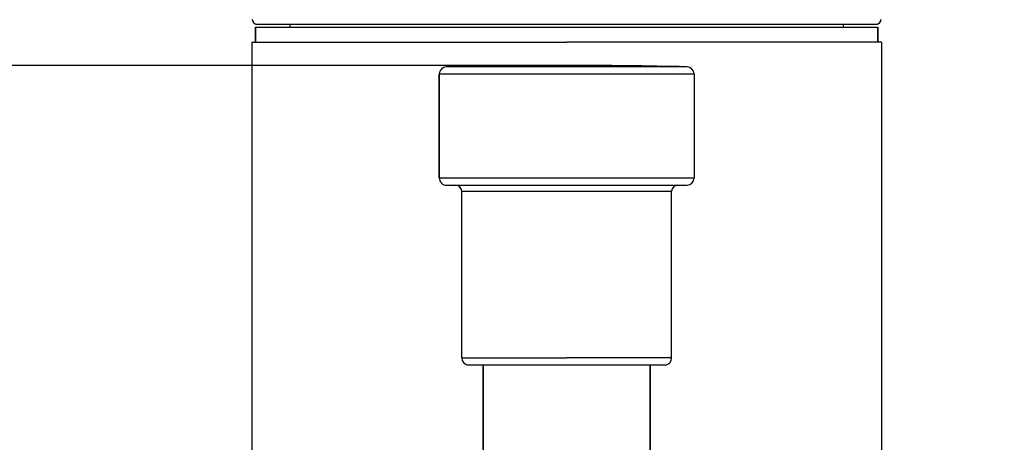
# Model space of a CAD drawing. Header units: millimetres. Extents: x 0 to 297, y 0 to 210.
# Tile 18 of 31: x 74 to 104, y 156 to 169. Entities that reach past the tile are written whole.
import ezdxf
from ezdxf.enums import TextEntityAlignment as Align

# ---------------------------------------------------------------- set-up
doc = ezdxf.new("R2010")
doc.units = ezdxf.units.MM
doc.header["$LTSCALE"] = 16.335
doc.layers.get('0').update_dxf_attribs({"linetype": 'CONTINUOUS'})
doc.layers.add('00_COMPONENTI', color=7, linetype='CONTINUOUS')
doc.layers.add('50_QUOTE', color=7, linetype='CONTINUOUS')
doc.styles.get("Standard").update_dxf_attribs({"font": 'txt', "width": 1.15})
doc.dimstyles.new('DIMSTYLE_1', dxfattribs={"dimtxt": 2, "dimasz": 2, "dimexe": 1, "dimexo": 0.5, "dimgap": 0.5, "dimtad": 1, "dimlfac": 2.222222, "dimdsep": 46, "dimtxsty": 'Standard', "dimblk": '_FILLED', "dimblk1": '_FILLED', "dimblk2": '_FILLED', "dimcen": 0.09, "dimazin": 2, "dimtfac": 1, "dimtofl": 0, "dimtmove": 0, "dimatfit": 3, "dimldrblk": '_FILLED', "dimfxl": 0, "dimtolj": 1, "dimarcsym": 0})
doc.dimstyles.new('DIMSTYLE_2', dxfattribs={"dimtxt": 2, "dimasz": 2, "dimexe": 1, "dimexo": 0.5, "dimgap": 0.5, "dimtad": 1, "dimdec": 0, "dimlfac": 2.222222, "dimdsep": 46, "dimtxsty": 'Standard', "dimblk": '_FILLED', "dimblk1": '_FILLED', "dimblk2": '_FILLED', "dimcen": 0.09, "dimazin": 2, "dimtfac": 1, "dimtdec": 0, "dimtofl": 0, "dimtmove": 0, "dimatfit": 3, "dimldrblk": '_FILLED', "dimfxl": 0, "dimtolj": 1, "dimarcsym": 0})

# ---------------------------------------------------------------- blocks, each defined once
blk = doc.blocks.new('_FILLED')
at = {"color": 0, "linetype": 'ByBlock'}
blk.add_solid([(0, 0), (-1, 0.175), (-1, -0.175)], dxfattribs=at)
blk = doc.blocks.new('*D1')
at = {"layer": '50_QUOTE', "color": 2, "linetype": 'Continuous'}
for p, q in [((47.921, 155.577), (47.921, 193.291)), ((133.421, 155.577), (133.421, 193.291)), ((47.921, 192.291), (90.671, 192.291)), ((133.421, 192.291), (90.671, 192.291))]:
    blk.add_line(p, q, dxfattribs=at)
at = {"layer": '50_QUOTE', "color": 2, "linetype": 'Continuous', "xscale": 2, "yscale": 2, "zscale": 2, "rotation": 180}
blk.add_blockref('_FILLED', (47.921, 192.291), dxfattribs=at)
at = {"layer": '50_QUOTE', "color": 2, "linetype": 'Continuous', "xscale": 2, "yscale": 2, "zscale": 2}
blk.add_blockref('_FILLED', (133.421, 192.291), dxfattribs=at)
at = {"layer": '50_QUOTE', "color": 2, "linetype": 'Continuous', "width": 0.776952}
blk.add_text('190', height=2, dxfattribs=at).set_placement((89.695, 192.791), align=Align.CENTER)
blk = doc.blocks.new('*D2')
at = {"layer": '50_QUOTE', "color": 2, "linetype": 'Continuous'}
for p, q in [((85.512, 186.778), (27.963, 186.778)), ((28.963, 186.778), (28.963, 159.586)), ((28.963, 132.393), (28.963, 159.586)), ((86.346, 132.393), (27.963, 132.393))]:
    blk.add_line(p, q, dxfattribs=at)
at = {"layer": '50_QUOTE', "color": 2, "linetype": 'Continuous', "xscale": 2, "yscale": 2, "zscale": 2}
for p, rotation in [((28.963, 186.778), 90), ((28.963, 132.393), 270)]:
    blk.add_blockref('_FILLED', p, dxfattribs=dict(at, rotation=rotation))
at = {"layer": '50_QUOTE', "color": 2, "linetype": 'Continuous', "width": 0.776952}
blk.add_text('121', height=2, rotation=90, dxfattribs=at).set_placement((28.463, 162.171), align=Align.CENTER)
blk = doc.blocks.new('*D14')
at = {"layer": '50_QUOTE', "color": 2, "linetype": 'Continuous'}
for p, q in [((90.171, 167.205), (34.845, 167.205)), ((35.845, 167.205), (35.845, 149.799)), ((35.845, 132.393), (35.845, 149.799)), ((86.346, 132.393), (34.845, 132.393))]:
    blk.add_line(p, q, dxfattribs=at)
at = {"layer": '50_QUOTE', "color": 2, "linetype": 'Continuous', "xscale": 2, "yscale": 2, "zscale": 2}
for p, rotation in [((35.845, 167.205), 90), ((35.845, 132.393), 270)]:
    blk.add_blockref('_FILLED', p, dxfattribs=dict(at, rotation=rotation))
at = {"layer": '50_QUOTE', "color": 2, "linetype": 'Continuous', "width": 0.776952}
blk.add_text('77', height=2, rotation=90, dxfattribs=at).set_placement((35.345, 150.574), align=Align.CENTER)

msp = doc.modelspace()

# ---------------------------------------------------------------- linework, layer by layer
at = {"layer": '00_COMPONENTI', "color": 7, "linetype": 'Continuous'}
for p, q in [((81.3336, 168.3518), (82.351, 168.3518)), ((81.3336, 167.9018), (81.3336, 168.3518)), ((81.3336, 168.3518), (81.3336, 167.9018)), ((81.3723, 168.4418), (81.4851, 168.4418)), ((81.3723, 168.4418), (81.4851, 168.4418)), ((81.4851, 168.4418), (81.4866, 168.4418)), ((81.4851, 168.4418), (81.4866, 168.4418)), ((81.4866, 168.4418), (81.6151, 168.4418)), ((81.4866, 168.4418), (81.6151, 168.4418)), ((81.6151, 168.4418), (99.7271, 168.4418)), ((81.6151, 168.4418), (99.7271, 168.4418)), ((82.351, 168.3518), (82.3557, 168.3518)), ((82.3557, 168.3518), (82.6386, 168.3518)), ((82.6386, 168.3518), (82.7511, 168.3518)), ((82.7511, 168.3518), (90.6711, 168.3518)), ((90.6711, 168.3518), (98.5911, 168.3518)), ((98.5911, 168.3518), (98.7036, 168.3518)), ((98.7036, 168.3518), (98.9865, 168.3518)), ((98.9865, 168.3518), (98.9912, 168.3518)), ((98.9912, 168.3518), (100.0086, 168.3518)), ((99.7271, 168.4418), (99.8556, 168.4418)), ((99.7271, 168.4418), (99.8556, 168.4418)), ((99.8556, 168.4418), (99.8571, 168.4418)), ((99.8556, 168.4418), (99.8571, 168.4418)), ((99.8571, 168.4418), (99.9699, 168.4418)), ((99.8571, 168.4418), (99.9699, 168.4418)), ((100.0086, 167.9018), (100.0086, 168.3518)), ((100.0086, 168.3518), (100.0086, 167.9018)), ((81.2211, 167.9018), (81.3329, 167.9018)), ((81.2211, 167.9018), (81.2211, 155.5268)), ((81.3329, 167.9018), (81.3336, 167.9018)), ((81.3336, 167.9018), (81.5586, 167.9018)), ((81.5586, 167.9018), (90.6711, 167.9018)), ((99.7836, 167.9018), (90.6711, 167.9018)), ((100.0086, 167.9018), (99.7836, 167.9018)), ((100.0093, 167.9018), (100.0086, 167.9018)), ((100.1211, 167.9018), (100.0093, 167.9018)), ((100.1211, 167.9018), (100.1211, 155.5268)), ((86.8461, 166.9373), (86.8461, 163.8304)), ((86.8461, 163.8304), (86.8461, 166.9373)), ((94.4961, 166.9373), (94.4961, 163.8304)), ((94.4961, 166.9373), (94.4961, 163.8304)), ((87.0711, 163.6054), (87.3411, 163.6054)), ((87.3411, 163.6054), (90.6711, 163.6054)), ((90.6711, 163.6054), (94.0011, 163.6054)), ((94.0011, 163.6054), (94.2711, 163.6054)), ((87.5211, 158.4259), (87.5211, 163.4254)), ((93.8211, 158.4259), (93.8211, 163.4254)), ((90.6711, 158.2054), (87.7011, 158.2054)), ((88.1624, 155.5268), (88.1624, 158.2054)), ((88.1624, 158.2054), (88.1624, 155.5268)), ((93.6411, 158.2054), (90.6711, 158.2054)), ((93.1799, 155.5268), (93.1799, 158.2054)), ((93.1799, 158.2054), (93.1799, 155.5268))]:
    msp.add_line(p, q, dxfattribs=at)
at = {"layer": '00_COMPONENTI', "color": 9, "linetype": 'Continuous'}
for p, q in [((94.2761, 167.1622), (87.0662, 167.1622)), ((94.4961, 166.9373), (86.8461, 166.9373)), ((86.8461, 163.8304), (89.9286, 163.8304)), ((89.9286, 163.8304), (90.4649, 163.8304)), ((90.4649, 163.8304), (91.2631, 163.8304)), ((91.2631, 163.8304), (91.3141, 163.8304)), ((91.3141, 163.8304), (91.362, 163.8304)), ((91.362, 163.8304), (91.3626, 163.8304)), ((91.3626, 163.8304), (91.4136, 163.8304)), ((91.4136, 163.8304), (94.4961, 163.8304)), ((87.5211, 163.4254), (90.6711, 163.4254)), ((90.6711, 163.4254), (93.8211, 163.4254)), ((87.5211, 158.4259), (90.6711, 158.4259)), ((93.8211, 158.4259), (90.6711, 158.4259))]:
    msp.add_line(p, q, dxfattribs=at)
at = {"layer": '00_COMPONENTI', "color": 7, "linetype": 'Continuous'}
for points in [[(81.232, 168.5844), (81.2323, 168.5817), (81.2326, 168.579), (81.233, 168.5764), (81.2333, 168.5739)], [(81.2333, 168.5739), (81.2337, 168.5714), (81.2341, 168.5689)], [(81.2341, 168.5689), (81.2345, 168.5665), (81.2349, 168.5641), (81.2354, 168.5617), (81.2359, 168.5593), (81.2364, 168.5568), (81.2369, 168.5543), (81.2375, 168.5517), (81.2382, 168.5491), (81.2389, 168.5464), (81.2397, 168.5436), (81.2406, 168.5407), (81.2416, 168.5377), (81.2427, 168.5346), (81.2439, 168.5314), (81.2452, 168.5281), (81.2467, 168.5246), (81.2483, 168.5211), (81.2501, 168.5174), (81.252, 168.5137), (81.2542, 168.5099), (81.2565, 168.5061), (81.2591, 168.5022), (81.2618, 168.4983), (81.2647, 168.4944), (81.2679, 168.4905), (81.2713, 168.4867), (81.2749, 168.4829), (81.2787, 168.4791), (81.2827, 168.4755), (81.2869, 168.4719), (81.2914, 168.4685), (81.296, 168.4652), (81.3009, 168.4621), (81.3059, 168.4592), (81.3111, 168.4564), (81.3164, 168.4539), (81.3219, 168.4515), (81.3276, 168.4494), (81.3333, 168.4476), (81.3392, 168.446), (81.3451, 168.4446), (81.3511, 168.4435), (81.3572, 168.4427), (81.3633, 168.4421), (81.3694, 168.4419), (81.3723, 168.4418)], [(99.9699, 168.4418), (99.9728, 168.4419), (99.9789, 168.4421), (99.985, 168.4427), (99.9911, 168.4435), (99.9971, 168.4446), (100.003, 168.446), (100.0089, 168.4476), (100.0146, 168.4494), (100.0203, 168.4515), (100.0258, 168.4538), (100.0311, 168.4564), (100.0363, 168.4591), (100.0413, 168.4621), (100.0461, 168.4652), (100.0507, 168.4685), (100.0552, 168.4719), (100.0594, 168.4754), (100.0634, 168.479), (100.0672, 168.4828), (100.0708, 168.4866), (100.0742, 168.4904), (100.0774, 168.4943), (100.0803, 168.4982), (100.083, 168.5021), (100.0856, 168.5059), (100.0879, 168.5098), (100.0901, 168.5135), (100.092, 168.5173), (100.0938, 168.5209), (100.0954, 168.5244), (100.0969, 168.5279), (100.0983, 168.5312), (100.0995, 168.5344), (100.1005, 168.5375), (100.1015, 168.5405), (100.1024, 168.5434), (100.1032, 168.5462), (100.1039, 168.5489), (100.1046, 168.5515), (100.1052, 168.5541), (100.1058, 168.5566), (100.1063, 168.5591), (100.1068, 168.5615), (100.1072, 168.5639), (100.1077, 168.5663), (100.1081, 168.5687), (100.1085, 168.5712), (100.1088, 168.5737), (100.1092, 168.5762)], [(100.1092, 168.5762), (100.1095, 168.5788), (100.1099, 168.5814), (100.1102, 168.5842)]]:
    msp.add_lwpolyline(points, dxfattribs=at)
at = {"layer": '00_COMPONENTI', "color": 9, "linetype": 'Continuous'}
for centre, radius, start, end in [((81.3725, 168.5767), 0.1349, 179.95936, 259.74324), ((99.9697, 168.5767), 0.1349, 270.0535, 0.05341), ((81.3723, 168.5764), 0.1346, 259.78894, 260.1135), ((81.3723, 168.5763), 0.1345, 260.11336, 262.04083), ((81.3723, 168.5762), 0.1343, 262.04112, 262.82864), ((81.3723, 168.5764), 0.1345, 262.82893, 264.40128), ((81.3723, 168.5765), 0.1347, 264.40113, 265.5001), ((81.3724, 168.5766), 0.1347, 265.50006, 266.84222), ((81.3723, 168.5765), 0.1346, 266.84217, 268.12252), ((81.3723, 168.5762), 0.1344, 268.12223, 269.99946)]:
    msp.add_arc(centre, radius, start, end, dxfattribs=at)
at = {"layer": '00_COMPONENTI', "color": 7, "linetype": 'Continuous'}
for centre, radius, start, end in [((90.6711, 167.0918), 8.415, 170.76784, 171.38857), ((90.6711, 167.0918), 8.415, 8.61143, 9.23216), ((87.0711, 166.9373), 0.225, 94.39291, 176.86796), ((87.0711, 166.9373), 0.225, 94.39277, 176.8681), ((87.0711, 166.9373), 0.225, 91.26088, 94.39291), ((87.0711, 166.9373), 0.225, 91.26088, 94.39277), ((91.027, -12.7942), 180, 90.113284, 91.260878), ((90.3152, -12.7942), 180, 88.739122, 89.886716), ((94.2711, 166.9373), 0.225, 85.60709, 88.73912), ((94.2711, 166.9373), 0.225, 85.60723, 88.73912), ((94.2711, 166.9373), 0.225, 3.13204, 85.60709), ((94.2711, 166.9373), 0.225, 3.1319, 85.60723), ((87.0711, 166.9373), 0.225, 176.86796, 180), ((87.0711, 166.9373), 0.225, 176.8681, 180), ((94.2711, 166.9373), 0.225, 0, 3.13204), ((94.2711, 166.9373), 0.225, 0, 3.1319), ((87.0711, 163.8304), 0.225, 180, 270), ((87.0711, 163.8304), 0.225, 180, 270), ((94.2711, 163.8304), 0.225, 273.17654, 356.82346), ((94.2711, 163.8304), 0.225, 273.1764, 356.8236), ((94.2711, 163.8304), 0.225, 356.82346, 360), ((94.2711, 163.8304), 0.225, 356.8236, 360), ((87.3411, 163.4254), 0.18, 0, 90), ((94.0011, 163.4254), 0.18, 90, 180), ((94.2711, 163.8304), 0.225, 270, 273.17654), ((94.2711, 163.8304), 0.225, 270, 273.1764), ((87.7461, 158.4259), 0.225, 180, 258.46306), ((93.5961, 158.4259), 0.225, 281.53693, 356.90012), ((93.5961, 158.4259), 0.225, 281.53696, 356.90026), ((93.5961, 158.4259), 0.225, 356.90012, 359.99974), ((93.5961, 158.4259), 0.225, 356.90026, 359.99989)]:
    msp.add_arc(centre, radius, start, end, dxfattribs=at)

# ---------------------------------------------------------------- dimensions: what is measured, and where the dimension line sits
at = {"layer": '50_QUOTE', "color": 2, "linetype": 'Continuous'}
dim = msp.add_linear_dim(base=(133.4211, 192.2911), p1=(47.9211, 155.0768), p2=(133.4211, 155.0768), dimstyle='DIMSTYLE_1', dxfattribs=at)
dim.commit()
dim.dimension.update_dxf_attribs({"geometry": '*D1', "text_midpoint": (89.7813, 192.2911), "dimtype": 160})
for base, p2, picture, middle in [((28.9628, 186.7781), (86.0122, 186.7781), '*D2', (28.9628, 162.0638)), ((35.8453, 167.2054), (90.6711, 167.2054), '*D14', (35.8453, 150.5756))]:
    dim = msp.add_linear_dim(base=base, p1=(86.8461, 132.3934), p2=p2, angle=90, dimstyle='DIMSTYLE_2', dxfattribs=at)
    dim.commit()
    dim.dimension.update_dxf_attribs({"geometry": picture, "text_midpoint": middle, "dimtype": 160})

doc.saveas('drawing.dxf')
